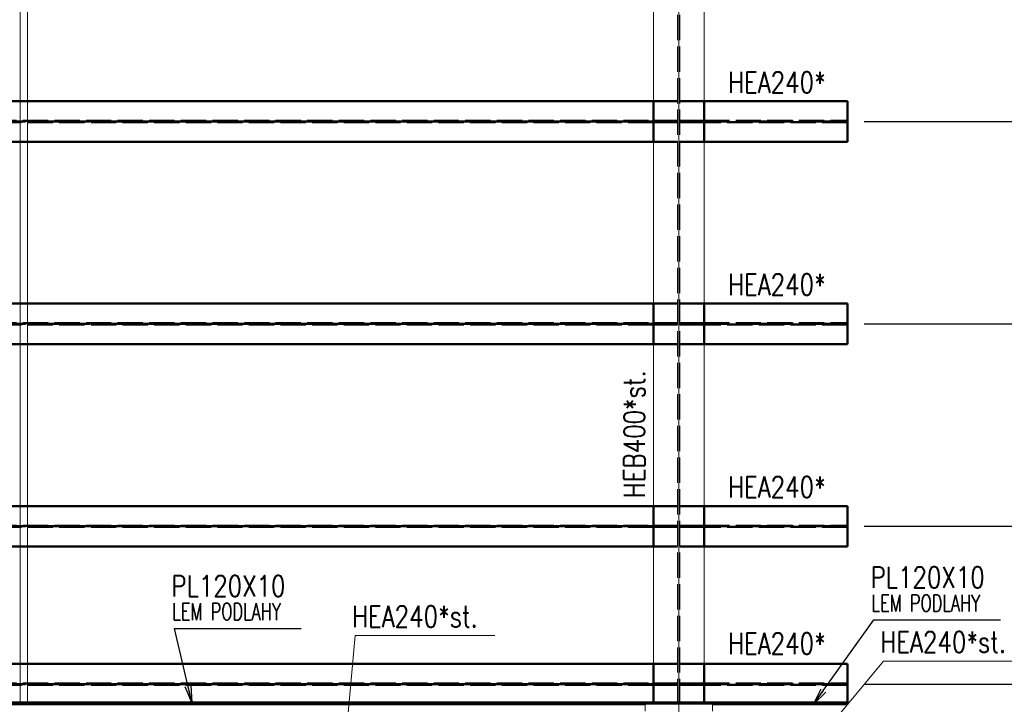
# Paper-space layout 'Layout1' of a CAD drawing. Extents: x -2 to 1677, y -36 to 422.
# Tile 63 of 100: x 1000 to 1117, y 173 to 254. Entities that reach past the tile are written whole.
import ezdxf

# ---------------------------------------------------------------- set-up
doc = ezdxf.new("R2010")
doc.units = 0
for name, pattern in [('ACAD_ISO02W100', [15, 12, -3]), ('ACAD_ISO04W100', [30.5, 24, -3, 0.5, -3]), ('HP_01_CER_B', [8, 5, -1, 1, -1])]:
    doc.linetypes.add(name, pattern=pattern)
doc.layers.get('0').update_dxf_attribs({"linetype": 'CONTINUOUS'})
doc.layers.get('DEFPOINTS').update_dxf_attribs({"color": 132, "linetype": 'CONTINUOUS'})
for name, color, linetype, lineweight in [('SS_1.ET-HALA_TaO-PRISTAVBA-PODLAH.NOSNIKY', 9, 'CONTINUOUS', 13), ('SS_1.ET-HALA_TaO-RASTR', 7, 'HP_01_CER_B', 13), ('SS_1.ET-HALA_TaO-SLOUP', 9, 'CONTINUOUS', 13), ('SS_2.ET-HALA_TaO-PRISTAVBA-PODLAH.NOSNIKY', 172, 'CONTINUOUS', 50), ('SS_2.ET-HALA_TaO-PRISTAVBA-PODLAHA_LEM', 140, 'CONTINUOUS', 50), ('SS_2.ET-HALA_TaO-PRISTAVBA-TRAPEZ.PLECH', 153, 'CONTINUOUS', 18), ('SS_KOTY', 3, 'CONTINUOUS', 25), ('SS_POPIS_PROFILU', 13, 'CONTINUOUS', 25), ('SS_POPIS_PROFILU_S355', 2, 'CONTINUOUS', 35), ('SS_STAV.OK-POPIS_PROFILU', 9, 'CONTINUOUS', 13)]:
    doc.layers.add(name, color=color, linetype=linetype, lineweight=lineweight)
doc.styles.add('ROMANS', font='romans.shx', dxfattribs={"width": 0.8})
doc.styles.add('romans.shx', font='romans.shx', dxfattribs={"height": 5})
doc.linetypes.add('ZIGZAG', pattern='A,0.00254,-5.08,[131,ltypeshp.shx,S=5.08,R=0,X=-5.08,Y=0],-10.16,[131,ltypeshp.shx,S=5.08,R=180,X=5.08,Y=0],-5.08', length=20.32254)
doc.dimstyles.new('A-1_(2.5)_50AS', dxfattribs={"dimtxt": 2.5, "dimasz": 2, "dimexe": 1, "dimexo": 2, "dimgap": 0, "dimtad": 0, "dimdec": 1, "dimlfac": 50, "dimrnd": 1, "dimtxsty": 'ROMANS', "dimblk1": 'OBLIQUE', "dimblk2": 'OBLIQUE', "dimsah": 1, "dimcen": 2, "dimclrd": 256, "dimclre": 256, "dimclrt": 256, "dimadec": 1, "dimazin": 2, "dimtfac": 0.714286, "dimtdec": 1, "dimtmove": 0, "dimatfit": 3, "dimldrblk": 'OPEN', "dimfxl": 1, "dimtvp": 1.142857, "dimtfill": 1, "dimtolj": 1, "dimlwd": -1, "dimlwe": -1, "dimarcsym": 0})

# ---------------------------------------------------------------- blocks, each defined once
blk = doc.blocks.new('_Oblique')
at = {"color": 0, "linetype": 'ByBlock', "lineweight": -2}
blk.add_line((-0.5, -0.5), (0.5, 0.5), dxfattribs=at)
blk = doc.blocks.new('*D24')
at = {"layer": 'DEFPOINTS', "color": 0, "transparency": 16777216}
for p in [(1098.27, 193.63, -5010.4), (1126.25, 193.63), (1098.27, 174.93, -5010.4)]:
    blk.add_point(p, dxfattribs=at)
at = {"layer": 'SS_KOTY', "transparency": 16777216}
for p, q in [((1100.27, 193.63), (1127.25, 193.63)), ((1126.25, 174.93), (1126.25, 193.63)), ((1100.27, 174.93), (1127.25, 174.93))]:
    blk.add_line(p, q, dxfattribs=at)
at = {"layer": 'SS_KOTY', "transparency": 16777216, "xscale": 2, "yscale": 2, "zscale": 2}
for p, rotation in [((1126.25, 193.63), 90), ((1126.25, 174.93), 270)]:
    blk.add_blockref('_Oblique', p, dxfattribs=dict(at, rotation=rotation))
at = {"layer": 'SS_KOTY', "transparency": 16777216, "insert": (1123.39, 184.28), "char_height": 2.5, "attachment_point": 5, "rotation": 90, "style": 'ROMANS', "bg_fill": 3, "box_fill_scale": 1.1, "bg_fill_color": 256, "bg_fill_true_color": 13158600, "bg_fill_transparency": 0}
blk.add_mtext('\\A1;935', dxfattribs=at)
blk = doc.blocks.new('_OPEN')
at = {"color": 0, "linetype": 'ByBlock'}
for p, q in [((-1, 0.167), (0, 0)), ((0, 0), (-1, -0.167)), ((0, 0), (-1, 0))]:
    blk.add_line(p, q, dxfattribs=at)
blk = doc.blocks.new('*D25')
at = {"layer": 'DEFPOINTS', "color": 0, "transparency": 16777216}
for p in [(1098.27, 217.63, -5010.4), (1126.25, 217.63), (1098.27, 193.63, -5010.4)]:
    blk.add_point(p, dxfattribs=at)
at = {"layer": 'SS_KOTY', "transparency": 16777216}
for p, q in [((1100.27, 217.63), (1127.25, 217.63)), ((1126.25, 193.63), (1126.25, 217.63)), ((1100.27, 193.63), (1127.25, 193.63))]:
    blk.add_line(p, q, dxfattribs=at)
at = {"layer": 'SS_KOTY', "transparency": 16777216, "xscale": 2, "yscale": 2, "zscale": 2}
for p, rotation in [((1126.25, 217.63), 90), ((1126.25, 193.63), 270)]:
    blk.add_blockref('_Oblique', p, dxfattribs=dict(at, rotation=rotation))
at = {"layer": 'SS_KOTY', "transparency": 16777216, "insert": (1123.39, 205.63), "char_height": 2.5, "attachment_point": 5, "rotation": 90, "style": 'ROMANS', "bg_fill": 3, "box_fill_scale": 1.1, "bg_fill_color": 256, "bg_fill_true_color": 13158600, "bg_fill_transparency": 0}
blk.add_mtext('\\A1;1200', dxfattribs=at)
blk = doc.blocks.new('*D26')
at = {"layer": 'DEFPOINTS', "color": 0, "transparency": 16777216}
for p in [(1098.27, 241.63, -5010.4), (1126.25, 241.63), (1098.27, 217.63, -5010.4)]:
    blk.add_point(p, dxfattribs=at)
at = {"layer": 'SS_KOTY', "transparency": 16777216}
for p, q in [((1100.27, 241.63), (1127.25, 241.63)), ((1126.25, 217.63), (1126.25, 241.63)), ((1100.27, 217.63), (1127.25, 217.63))]:
    blk.add_line(p, q, dxfattribs=at)
at = {"layer": 'SS_KOTY', "transparency": 16777216, "xscale": 2, "yscale": 2, "zscale": 2}
for p, rotation in [((1126.25, 241.63), 90), ((1126.25, 217.63), 270)]:
    blk.add_blockref('_Oblique', p, dxfattribs=dict(at, rotation=rotation))
at = {"layer": 'SS_KOTY', "transparency": 16777216, "insert": (1123.39, 229.63), "char_height": 2.5, "attachment_point": 5, "rotation": 90, "style": 'ROMANS', "bg_fill": 3, "box_fill_scale": 1.1, "bg_fill_color": 256, "bg_fill_true_color": 13158600, "bg_fill_transparency": 0}
blk.add_mtext('\\A1;1200', dxfattribs=at)
blk = doc.blocks.new('*D27')
at = {"layer": 'DEFPOINTS', "color": 0, "transparency": 16777216}
for p in [(1098.27, 265.63, -5010.4), (1126.25, 265.63), (1098.27, 241.63, -5010.4)]:
    blk.add_point(p, dxfattribs=at)
at = {"layer": 'SS_KOTY', "transparency": 16777216}
for p, q in [((1100.27, 265.63), (1127.25, 265.63)), ((1126.25, 241.63), (1126.25, 265.63)), ((1100.27, 241.63), (1127.25, 241.63))]:
    blk.add_line(p, q, dxfattribs=at)
at = {"layer": 'SS_KOTY', "transparency": 16777216, "xscale": 2, "yscale": 2, "zscale": 2}
for p, rotation in [((1126.25, 265.63), 90), ((1126.25, 241.63), 270)]:
    blk.add_blockref('_Oblique', p, dxfattribs=dict(at, rotation=rotation))
at = {"layer": 'SS_KOTY', "transparency": 16777216, "insert": (1123.39, 253.63), "char_height": 2.5, "attachment_point": 5, "rotation": 90, "style": 'ROMANS', "bg_fill": 3, "box_fill_scale": 1.1, "bg_fill_color": 256, "bg_fill_true_color": 13158600, "bg_fill_transparency": 0}
blk.add_mtext('\\A1;1200', dxfattribs=at)
blk = doc.blocks.new('*D31')
at = {"layer": 'DEFPOINTS', "color": 0, "transparency": 16777216}
for p in [(1098.27, 174.93, -5010.4), (1098.27, 169.53, -5000.4), (1126.25, 169.53)]:
    blk.add_point(p, dxfattribs=at)
at = {"layer": 'SS_KOTY', "transparency": 16777216}
for p, q in [((1132.25, 175.17), (1132.25, 180.31)), ((1100.27, 174.93), (1127.25, 174.93)), ((1126.25, 172.23), (1132.25, 175.17)), ((1126.25, 174.93), (1126.25, 169.53)), ((1100.27, 169.53), (1127.25, 169.53))]:
    blk.add_line(p, q, dxfattribs=at)
at = {"layer": 'SS_KOTY', "transparency": 16777216, "xscale": 2, "yscale": 2, "zscale": 2}
for p, rotation in [((1126.25, 174.93), 90), ((1126.25, 169.53), 270)]:
    blk.add_blockref('_Oblique', p, dxfattribs=dict(at, rotation=rotation))
at = {"layer": 'SS_KOTY', "transparency": 16777216, "insert": (1129.39, 177.74), "char_height": 2.5, "attachment_point": 5, "rotation": 90, "style": 'ROMANS', "bg_fill": 3, "box_fill_scale": 1.1, "bg_fill_color": 256, "bg_fill_true_color": 13158600, "bg_fill_transparency": 0}
blk.add_mtext('\\A1;270', dxfattribs=at)
blk = doc.blocks.new('*D36')
at = {"layer": 'DEFPOINTS', "color": 0, "transparency": 16777216}
for p in [(1108.27, 313.63), (1138.25, 313.63), (1108.27, 161.53)]:
    blk.add_point(p, dxfattribs=at)
at = {"layer": 'SS_KOTY', "transparency": 16777216}
for p, q in [((1110.27, 313.63), (1139.25, 313.63)), ((1138.25, 161.53), (1138.25, 313.63)), ((1110.27, 161.53), (1139.25, 161.53))]:
    blk.add_line(p, q, dxfattribs=at)
at = {"layer": 'SS_KOTY', "transparency": 16777216, "xscale": 2, "yscale": 2, "zscale": 2}
for p, rotation in [((1138.25, 313.63), 90), ((1138.25, 161.53), 270)]:
    blk.add_blockref('_Oblique', p, dxfattribs=dict(at, rotation=rotation))
at = {"layer": 'SS_KOTY', "transparency": 16777216, "insert": (1135.39, 237.58), "char_height": 2.5, "attachment_point": 5, "rotation": 90, "style": 'ROMANS', "bg_fill": 3, "box_fill_scale": 1.1, "bg_fill_color": 256, "bg_fill_true_color": 13158600, "bg_fill_transparency": 0}
blk.add_mtext('\\A1;7605', dxfattribs=at)

psp = doc.layouts.get("Layout1")

# ---------------------------------------------------------------- linework, layer by layer
at = {"layer": 'SS_1.ET-HALA_TaO-PRISTAVBA-PODLAH.NOSNIKY', "color": 9, "linetype": 'ACAD_ISO04W100', "ltscale": 0.25}
psp.add_line((1078.2708, 161.5264), (1078.2708, 313.6264), dxfattribs=at)
at = {"layer": 'SS_1.ET-HALA_TaO-PRISTAVBA-PODLAH.NOSNIKY', "color": 9, "linetype": 'ACAD_ISO02W100', "ltscale": 0.25}
for p, q in [((1078.1358, 172.5264), (1078.1358, 310.6264)), ((1078.4058, 172.5264), (1078.4058, 310.6264)), ((1081.2708, 172.7264), (1081.2708, 172.5264))]:
    psp.add_line(p, q, dxfattribs=at)
at = {"layer": 'SS_1.ET-HALA_TaO-PRISTAVBA-PODLAH.NOSNIKY', "color": 5, "linetype": 'Continuous', "ltscale": 0.25}
for p, q in [((1075.2708, 244.0264), (1075.2708, 263.2264)), ((1081.2708, 263.2264), (1081.2708, 244.0264)), ((1075.2708, 220.0264), (1075.2708, 239.2264)), ((1081.2708, 239.2264), (1081.2708, 220.0264)), ((1075.2708, 196.0264), (1075.2708, 215.2264)), ((1081.2708, 215.2264), (1081.2708, 196.0264)), ((1075.2708, 177.3264), (1075.2708, 191.2264)), ((1081.2708, 191.2264), (1081.2708, 177.3264))]:
    psp.add_line(p, q, dxfattribs=at)
at = {"layer": 'SS_1.ET-HALA_TaO-RASTR', "linetype": 'ACAD_ISO04W100', "ltscale": 0.25}
psp.add_line((1078.2708, 74.0648), (1078.2708, 324.0648), dxfattribs=at)
at = {"layer": 'SS_1.ET-HALA_TaO-SLOUP', "color": 5, "linetype": 'Continuous', "ltscale": 0.25}
for p, q in [((1082.2708, 172.5264), (1074.2708, 172.5264)), ((1074.2708, 172.5264), (1074.2708, 171.7264)), ((1082.2708, 171.7264), (1082.2708, 172.5264))]:
    psp.add_line(p, q, dxfattribs=at)
at = {"layer": 'SS_2.ET-HALA_TaO-PRISTAVBA-PODLAH.NOSNIKY', "color": 3, "linetype": 'ACAD_ISO02W100', "ltscale": 0.25}
for p, q in [((1000.9908, 244.0264), (980.9908, 244.0264)), ((1078.1358, 244.0264), (1075.2708, 244.0264)), ((1081.2708, 244.0264), (1078.4058, 244.0264)), ((944.1908, 241.7014), (1075.2708, 241.7014)), ((1075.2708, 241.5514), (944.1908, 241.5514)), ((1075.2708, 241.7014), (1075.3001, 241.7014)), ((1075.3001, 241.5514), (1075.2708, 241.5514)), ((1075.3001, 241.7014), (1075.3708, 241.7014)), ((1075.3708, 241.5514), (1075.3001, 241.5514)), ((1075.3708, 241.7014), (1078.1358, 241.7014)), ((1075.3708, 241.5514), (1075.3708, 241.7014)), ((1078.1358, 241.5514), (1075.3708, 241.5514)), ((1078.4058, 241.7014), (1081.1708, 241.7014)), ((1081.1708, 241.5514), (1078.4058, 241.5514)), ((1081.1708, 241.7014), (1081.2415, 241.7014)), ((1081.1708, 241.7014), (1081.1708, 241.5514)), ((1081.2415, 241.5514), (1081.1708, 241.5514)), ((1081.2415, 241.7014), (1081.2708, 241.7014)), ((1081.2708, 241.5514), (1081.2415, 241.5514)), ((1000.9908, 239.2264), (980.9908, 239.2264)), ((1078.1358, 239.2264), (1075.2708, 239.2264)), ((1081.2708, 239.2264), (1078.4058, 239.2264)), ((1000.9908, 220.0264), (980.9908, 220.0264)), ((1078.1358, 220.0264), (1075.2708, 220.0264)), ((1081.2708, 220.0264), (1078.4058, 220.0264)), ((944.1908, 217.7014), (1075.2708, 217.7014)), ((1075.2708, 217.5514), (944.1908, 217.5514)), ((1075.2708, 217.7014), (1075.3001, 217.7014)), ((1075.3001, 217.5514), (1075.2708, 217.5514)), ((1075.3001, 217.7014), (1075.3708, 217.7014)), ((1075.3708, 217.5514), (1075.3001, 217.5514)), ((1075.3708, 217.7014), (1078.1358, 217.7014)), ((1075.3708, 217.5514), (1075.3708, 217.7014)), ((1078.1358, 217.5514), (1075.3708, 217.5514)), ((1078.4058, 217.7014), (1081.1708, 217.7014)), ((1081.1708, 217.5514), (1078.4058, 217.5514)), ((1081.1708, 217.7014), (1081.2415, 217.7014)), ((1081.1708, 217.7014), (1081.1708, 217.5514)), ((1081.2415, 217.5514), (1081.1708, 217.5514)), ((1081.2415, 217.7014), (1081.2708, 217.7014)), ((1081.2708, 217.5514), (1081.2415, 217.5514)), ((1000.9908, 215.2264), (980.9908, 215.2264)), ((1078.1358, 215.2264), (1075.2708, 215.2264)), ((1081.2708, 215.2264), (1078.4058, 215.2264)), ((1000.9908, 196.0264), (980.9908, 196.0264)), ((1078.1358, 196.0264), (1075.2708, 196.0264)), ((1081.2708, 196.0264), (1078.4058, 196.0264)), ((944.1908, 193.7014), (1075.2708, 193.7014)), ((1075.2708, 193.5514), (944.1908, 193.5514)), ((1075.2708, 193.7014), (1075.3001, 193.7014)), ((1075.3001, 193.5514), (1075.2708, 193.5514)), ((1075.3001, 193.7014), (1075.3708, 193.7014)), ((1075.3708, 193.5514), (1075.3001, 193.5514)), ((1075.3708, 193.7014), (1078.1358, 193.7014)), ((1075.3708, 193.5514), (1075.3708, 193.7014)), ((1078.1358, 193.5514), (1075.3708, 193.5514)), ((1078.4058, 193.7014), (1081.1708, 193.7014)), ((1081.1708, 193.5514), (1078.4058, 193.5514)), ((1081.1708, 193.7014), (1081.2415, 193.7014)), ((1081.1708, 193.7014), (1081.1708, 193.5514)), ((1081.2415, 193.5514), (1081.1708, 193.5514)), ((1081.2415, 193.7014), (1081.2708, 193.7014)), ((1081.2708, 193.5514), (1081.2415, 193.5514)), ((1000.9908, 191.2264), (980.9908, 191.2264)), ((1078.1358, 191.2264), (1075.2708, 191.2264)), ((1081.2708, 191.2264), (1078.4058, 191.2264)), ((1000.9908, 177.3264), (980.9908, 177.3264)), ((1078.1358, 177.3264), (1075.2708, 177.3264)), ((1081.2708, 177.3264), (1078.4058, 177.3264)), ((944.1908, 175.0014), (1075.2708, 175.0014)), ((1075.2708, 174.8514), (944.1908, 174.8514)), ((1075.2708, 175.0014), (1075.3001, 175.0014)), ((1075.3001, 174.8514), (1075.2708, 174.8514)), ((1075.3001, 175.0014), (1075.3708, 175.0014)), ((1075.3708, 174.8514), (1075.3001, 174.8514)), ((1075.3708, 175.0014), (1078.1358, 175.0014)), ((1075.3708, 174.8514), (1075.3708, 175.0014)), ((1078.1358, 174.8514), (1075.3708, 174.8514)), ((1078.4058, 175.0014), (1081.1708, 175.0014)), ((1081.1708, 174.8514), (1078.4058, 174.8514)), ((1081.1708, 175.0014), (1081.2415, 175.0014)), ((1081.1708, 175.0014), (1081.1708, 174.8514)), ((1081.2415, 174.8514), (1081.1708, 174.8514)), ((1081.2415, 175.0014), (1081.2708, 175.0014)), ((1081.2708, 174.8514), (1081.2415, 174.8514)), ((1075.2708, 172.5264), (1075.2708, 172.7264))]:
    psp.add_line(p, q, dxfattribs=at)
at = {"layer": 'SS_2.ET-HALA_TaO-PRISTAVBA-PODLAH.NOSNIKY', "color": 1, "linetype": 'Continuous', "ltscale": 0.25}
for p, q in [((1075.2708, 244.0264), (1000.9908, 244.0264)), ((1075.2708, 239.2264), (1075.2708, 244.0264)), ((1081.2708, 244.0264), (1081.2708, 239.2264)), ((1075.2708, 239.2264), (1000.9908, 239.2264)), ((1075.2708, 220.0264), (1000.9908, 220.0264)), ((1075.2708, 215.2264), (1075.2708, 220.0264)), ((1081.2708, 220.0264), (1081.2708, 215.2264)), ((1075.2708, 215.2264), (1000.9908, 215.2264)), ((1075.2708, 196.0264), (1000.9908, 196.0264)), ((1075.2708, 191.2264), (1075.2708, 196.0264)), ((1081.2708, 196.0264), (1081.2708, 191.2264)), ((1075.2708, 191.2264), (1000.9908, 191.2264)), ((1075.2708, 177.3264), (1000.9908, 177.3264)), ((1075.2708, 172.7264), (1075.2708, 177.3264)), ((1081.2708, 177.3264), (1081.2708, 172.7264))]:
    psp.add_line(p, q, dxfattribs=at)
at = {"layer": 'SS_2.ET-HALA_TaO-PRISTAVBA-PODLAH.NOSNIKY', "color": 7, "linetype": 'ACAD_ISO04W100', "ltscale": 0.25}
for p, q in [((941.3908, 241.6264), (1078.2708, 241.6264)), ((941.3908, 217.6264), (1078.2708, 217.6264)), ((941.3908, 193.6264), (1078.2708, 193.6264)), ((941.3908, 174.9264), (1078.2708, 174.9264))]:
    psp.add_line(p, q, dxfattribs=at)
at = {"layer": 'SS_2.ET-HALA_TaO-PRISTAVBA-PODLAHA_LEM', "color": 1, "linetype": 'Continuous', "ltscale": 0.25}
for p, q in [((1078.2708, 172.7264), (961.2708, 172.7264)), ((1074.2708, 172.5264), (961.2708, 172.5264)), ((1078.2708, 172.7264), (1078.2708, 172.5264))]:
    psp.add_line(p, q, dxfattribs=at)
at = {"layer": 'SS_2.ET-HALA_TaO-PRISTAVBA-TRAPEZ.PLECH', "color": 5, "linetype": 'Continuous', "ltscale": 0.25}
for p, q in [((1000.1147, 172.7264), (1000.1147, 316.4264)), ((1000.9908, 172.7264), (1000.9908, 316.4264))]:
    psp.add_line(p, q, dxfattribs=at)
at = {"layer": 'SS_POPIS_PROFILU', "color": 0, "linetype": 'ByBlock'}
for p, q in [((1020.5029, 172.7264), (1019.7209, 174.5971)), ((1020.5029, 172.7264), (1020.0454, 174.6734)), ((1020.3699, 174.7496), (1020.5029, 172.7264)), ((1094.2708, 172.5264), (1095.1608, 174.3482)), ((1094.2708, 172.5264), (1095.4322, 174.1546)), ((1095.7036, 173.9611), (1094.2708, 172.5264))]:
    psp.add_line(p, q, dxfattribs=at)
at = {"layer": 'SS_POPIS_PROFILU', "color": 13}
psp.add_lwpolyline([(1020.5029, 172.7264), (1018.4378, 181.5153), (1033.4854, 181.5153)], dxfattribs=at)
at = {"layer": 'SS_STAV.OK-POPIS_PROFILU', "color": 9}
psp.add_lwpolyline([(1038.6619, 167.1264), (1039.8806, 180.6889), (1056.452, 180.6889)], dxfattribs=at)

# ---------------------------------------------------------------- texts
at = {"layer": 'SS_POPIS_PROFILU', "color": 13, "style": 'romans.shx'}
for s, height, width, p in [('PL120X10', 2.5, 0.8, (1018.0607, 185.3153)), ('LEM PODLAHY', 2, 0.7, (1018.1738, 182.5153))]:
    psp.add_text(s, height=height, dxfattribs=dict(at, width=width)).set_placement(p)
at = {"layer": 'SS_POPIS_PROFILU_S355', "color": 2, "style": 'romans.shx', "width": 0.8}
for p in [(1084.1096, 245.0264), (1084.1096, 221.0474), (1084.1096, 197.0474), (1084.1096, 178.4859)]:
    psp.add_text('HEA240*', height=2.5, dxfattribs=at).set_placement(p)
at = {"layer": 'SS_STAV.OK-POPIS_PROFILU', "color": 9, "style": 'romans.shx', "width": 0.8}
psp.add_text('HEB400*st.', height=2.5, rotation=90, dxfattribs=at).set_placement((1074.2498, 196.9711))
psp.add_text('HEA240*st.', height=2.5, dxfattribs=at).set_placement((1039.5035, 181.6889))

# ---------------------------------------------------------------- dimensions: what is measured, and where the dimension line sits
at = {"layer": 'SS_KOTY'}
dim = psp.add_linear_dim(base=(1126.2465, 193.6264), p1=(1098.2708, 174.9264, -5010.4), p2=(1098.2708, 193.6264, -5010.4), angle=90, dimstyle='A-1_(2.5)_50AS', dxfattribs=at)
dim.commit()
dim.dimension.update_dxf_attribs({"geometry": '*D24', "text_midpoint": (1123.3894, 184.2764)})

# ---------------------------------------------------------------- next in the draw order: linework, layer by layer
at = {"layer": 'SS_2.ET-HALA_TaO-PRISTAVBA-PODLAH.NOSNIKY', "color": 1, "linetype": 'Continuous', "ltscale": 0.25}
psp.add_line((1098.2708, 191.2264), (1081.2708, 191.2264), dxfattribs=at)

# ---------------------------------------------------------------- next in the draw order: dimensions: what is measured, and where the dimension line sits
at = {"layer": 'SS_KOTY'}
dim = psp.add_linear_dim(base=(1126.2465, 217.6264), p1=(1098.2708, 193.6264, -5010.4), p2=(1098.2708, 217.6264, -5010.4), angle=90, dimstyle='A-1_(2.5)_50AS', override={"dimtmove": 1}, dxfattribs=at)
dim.commit()
dim.dimension.update_dxf_attribs({"geometry": '*D25', "text_midpoint": (1123.3894, 205.6264)})
dim = psp.add_linear_dim(base=(1126.2465, 169.5264), p1=(1098.2708, 174.9264, -5010.4), p2=(1098.2708, 169.5264, -5000.4), angle=90, dimstyle='A-1_(2.5)_50AS', override={"dimtmove": 1}, dxfattribs=at)
dim.commit()
dim.dimension.update_dxf_attribs({"geometry": '*D31', "text_midpoint": (1132.2465, 175.1652), "dimtype": 160})

# ---------------------------------------------------------------- next in the draw order: linework, layer by layer
at = {"layer": 'SS_2.ET-HALA_TaO-PRISTAVBA-PODLAH.NOSNIKY', "color": 1, "linetype": 'Continuous', "ltscale": 0.25}
for p, q in [((1098.2708, 215.2264), (1081.2708, 215.2264)), ((1098.2708, 196.0264), (1081.2708, 196.0264)), ((1098.2708, 177.3264), (1081.2708, 177.3264))]:
    psp.add_line(p, q, dxfattribs=at)
at = {"layer": 'SS_2.ET-HALA_TaO-PRISTAVBA-PODLAH.NOSNIKY', "color": 9, "linetype": 'ZIGZAG', "ltscale": 0.25}
for p, q in [((1098.2708, 191.2264), (1098.2708, 196.0264)), ((1098.2708, 172.7264), (1098.2708, 177.3264))]:
    psp.add_line(p, q, dxfattribs=at)
at = {"layer": 'SS_2.ET-HALA_TaO-PRISTAVBA-PODLAH.NOSNIKY', "color": 7, "linetype": 'ACAD_ISO04W100', "ltscale": 0.25}
for p, q in [((1078.2708, 193.6264), (1098.2708, 193.6264)), ((1078.2708, 174.9264), (1098.2708, 174.9264))]:
    psp.add_line(p, q, dxfattribs=at)
at = {"layer": 'SS_2.ET-HALA_TaO-PRISTAVBA-PODLAH.NOSNIKY', "color": 3, "linetype": 'ACAD_ISO02W100', "ltscale": 0.25}
for p, q in [((1081.2708, 193.7014), (1098.2708, 193.7014)), ((1098.2708, 193.5514), (1081.2708, 193.5514)), ((1081.2708, 175.0014), (1098.2708, 175.0014)), ((1098.2708, 174.8514), (1081.2708, 174.8514))]:
    psp.add_line(p, q, dxfattribs=at)
at = {"layer": 'SS_2.ET-HALA_TaO-PRISTAVBA-PODLAHA_LEM', "color": 1, "linetype": 'Continuous', "ltscale": 0.25}
for p, q in [((1098.2708, 172.7264), (1078.2708, 172.7264)), ((1098.2708, 172.5264), (1082.2708, 172.5264))]:
    psp.add_line(p, q, dxfattribs=at)
at = {"layer": 'SS_2.ET-HALA_TaO-PRISTAVBA-PODLAHA_LEM', "color": 9, "linetype": 'ZIGZAG', "ltscale": 0.25}
psp.add_line((1098.2708, 172.5264), (1098.2708, 172.7264), dxfattribs=at)

# ---------------------------------------------------------------- next in the draw order: dimensions: what is measured, and where the dimension line sits
at = {"layer": 'SS_KOTY'}
dim = psp.add_linear_dim(base=(1126.2465, 241.6264), p1=(1098.2708, 217.6264, -5010.4), p2=(1098.2708, 241.6264, -5010.4), angle=90, dimstyle='A-1_(2.5)_50AS', override={"dimtmove": 1}, dxfattribs=at)
dim.commit()
dim.dimension.update_dxf_attribs({"geometry": '*D26', "text_midpoint": (1123.3894, 229.6264)})

# ---------------------------------------------------------------- next in the draw order: linework, layer by layer
at = {"layer": 'SS_2.ET-HALA_TaO-PRISTAVBA-PODLAH.NOSNIKY', "color": 1, "linetype": 'Continuous', "ltscale": 0.25}
for p, q in [((1098.2708, 239.2264), (1081.2708, 239.2264)), ((1098.2708, 220.0264), (1081.2708, 220.0264))]:
    psp.add_line(p, q, dxfattribs=at)
at = {"layer": 'SS_2.ET-HALA_TaO-PRISTAVBA-PODLAH.NOSNIKY', "color": 9, "linetype": 'ZIGZAG', "ltscale": 0.25}
psp.add_line((1098.2708, 215.2264), (1098.2708, 220.0264), dxfattribs=at)
at = {"layer": 'SS_2.ET-HALA_TaO-PRISTAVBA-PODLAH.NOSNIKY', "color": 7, "linetype": 'ACAD_ISO04W100', "ltscale": 0.25}
psp.add_line((1078.2708, 217.6264), (1098.2708, 217.6264), dxfattribs=at)
at = {"layer": 'SS_2.ET-HALA_TaO-PRISTAVBA-PODLAH.NOSNIKY', "color": 3, "linetype": 'ACAD_ISO02W100', "ltscale": 0.25}
for p, q in [((1081.2708, 217.7014), (1098.2708, 217.7014)), ((1098.2708, 217.5514), (1081.2708, 217.5514))]:
    psp.add_line(p, q, dxfattribs=at)

# ---------------------------------------------------------------- next in the draw order: dimensions: what is measured, and where the dimension line sits
at = {"layer": 'SS_KOTY'}
dim = psp.add_linear_dim(base=(1126.2465, 265.6264), p1=(1098.2708, 241.6264, -5010.4), p2=(1098.2708, 265.6264, -5010.4), angle=90, dimstyle='A-1_(2.5)_50AS', override={"dimtmove": 1}, dxfattribs=at)
dim.commit()
dim.dimension.update_dxf_attribs({"geometry": '*D27', "text_midpoint": (1123.3894, 253.6264)})

# ---------------------------------------------------------------- next in the draw order: linework, layer by layer
at = {"layer": 'SS_2.ET-HALA_TaO-PRISTAVBA-PODLAH.NOSNIKY', "color": 1, "linetype": 'Continuous', "ltscale": 0.25}
psp.add_line((1098.2708, 244.0264), (1081.2708, 244.0264), dxfattribs=at)
at = {"layer": 'SS_2.ET-HALA_TaO-PRISTAVBA-PODLAH.NOSNIKY', "color": 9, "linetype": 'ZIGZAG', "ltscale": 0.25}
psp.add_line((1098.2708, 239.2264), (1098.2708, 244.0264), dxfattribs=at)
at = {"layer": 'SS_2.ET-HALA_TaO-PRISTAVBA-PODLAH.NOSNIKY', "color": 7, "linetype": 'ACAD_ISO04W100', "ltscale": 0.25}
psp.add_line((1078.2708, 241.6264), (1098.2708, 241.6264), dxfattribs=at)
at = {"layer": 'SS_2.ET-HALA_TaO-PRISTAVBA-PODLAH.NOSNIKY', "color": 3, "linetype": 'ACAD_ISO02W100', "ltscale": 0.25}
for p, q in [((1081.2708, 241.7014), (1098.2708, 241.7014)), ((1098.2708, 241.5514), (1081.2708, 241.5514))]:
    psp.add_line(p, q, dxfattribs=at)

# ---------------------------------------------------------------- next in the draw order: dimensions: what is measured, and where the dimension line sits
at = {"layer": 'SS_KOTY'}
dim = psp.add_linear_dim(base=(1138.2465, 313.6264), p1=(1108.2698, 161.5264), p2=(1108.2698, 313.6264), angle=90, dimstyle='A-1_(2.5)_50AS', dxfattribs=at)
dim.commit()
dim.dimension.update_dxf_attribs({"geometry": '*D36', "text_midpoint": (1135.3894, 237.5764)})

# ---------------------------------------------------------------- next in the draw order: linework, layer by layer
at = {"layer": 'SS_POPIS_PROFILU', "color": 13}
psp.add_lwpolyline([(1094.2708, 172.5264), (1101.4009, 182.5226), (1116.4485, 182.5226)], dxfattribs=at)
at = {"layer": 'SS_STAV.OK-POPIS_PROFILU', "color": 9}
psp.add_lwpolyline([(1093.8231, 167.1264), (1102.5569, 177.6572), (1119.1283, 177.6572)], dxfattribs=at)

# ---------------------------------------------------------------- next in the draw order: texts
at = {"layer": 'SS_POPIS_PROFILU', "color": 13, "style": 'romans.shx'}
for s, height, width, p in [('PL120X10', 2.5, 0.8, (1101.0238, 186.3226)), ('LEM PODLAHY', 2, 0.7, (1101.1369, 183.5226))]:
    psp.add_text(s, height=height, dxfattribs=dict(at, width=width)).set_placement(p)
at = {"layer": 'SS_STAV.OK-POPIS_PROFILU', "color": 9, "style": 'romans.shx', "width": 0.8}
psp.add_text('HEA240*st.', height=2.5, dxfattribs=at).set_placement((1102.1797, 178.6572))

doc.saveas('drawing.dxf')
